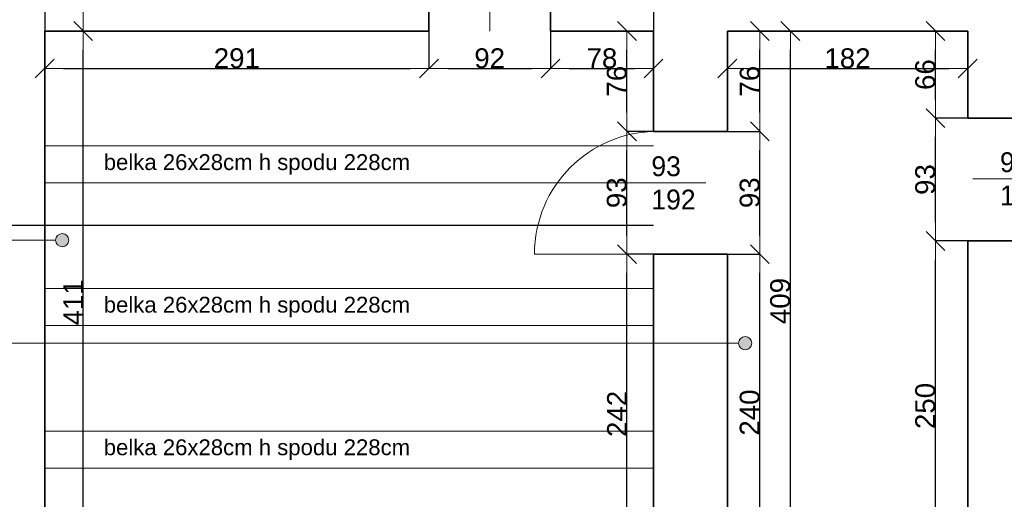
# Model space of a CAD drawing. Header units: metres. Extents: x 7506757 to 756746378, y 5735207 to 582114514.
# Tile 7 of 256: x 7527494 to 7534951, y 5798051 to 5801683. Entities that reach past the tile are written whole.
import ezdxf

# ---------------------------------------------------------------- set-up
doc = ezdxf.new("R2010")
doc.units = ezdxf.units.M
doc.header["$MEASUREMENT"] = 0
doc.header["$PDMODE"] = 2
doc.layers.get('0').update_dxf_attribs({"color": 250, "linetype": 'CONTINUOUS', "lineweight": 100, "plot": 0})
doc.layers.get('Defpoints').update_dxf_attribs({"linetype": 'CONTINUOUS'})
for name, color, linetype, lineweight in [('046', 7, 'CONTINUOUS', 18), ('7 - linia widok1', 7, 'CONTINUOUS', 13), ('ELEKTRYKA141', 7, 'CONTINUOUS', 0), ('M_OCIANA6', 5, 'CONTINUOUS', 35), ('M_OPISY1', 7, 'CONTINUOUS', 13), ('M_OPISY141', 7, 'CONTINUOUS', 0), ('opis1', 7, 'CONTINUOUS', 13)]:
    doc.layers.add(name, color=color, linetype=linetype, lineweight=lineweight)
doc.layers.add('M_OPISY', color=7, linetype='CONTINUOUS')
doc.layers.add('PWYMIAR', color=7, linetype='CONTINUOUS')
doc.styles.add('GENERATED_STYLE_1', font='arial.ttf')
doc.styles.add('GENERATED_STYLE_2', font='txt')
doc.dimstyles.new('GENERATED_STYLE__1', dxfattribs={"dimtxt": 150, "dimasz": 142.5, "dimexe": 0.18, "dimexo": 0, "dimgap": 0.09, "dimtad": 1, "dimdec": 0, "dimlfac": 0.1, "dimzin": 0, "dimdsep": 46, "dimtxsty": 'GENERATED_STYLE_1', "dimblk": 'ARROWHEAD_6', "dimblk1": 'ARROWHEAD_6', "dimblk2": 'ARROWHEAD_6', "dimcen": 0.09, "dimclrd": 251, "dimclre": 251, "dimclrt": 7, "dimazin": 0, "dimtfac": 1, "dimtdec": 4, "dimtmove": 0, "dimatfit": 3, "dimfxl": 0, "dimtolj": 1, "dimtzin": 0, "dimarcsym": 0})
doc.dimstyles.new('GENERATED_STYLE__2', dxfattribs={"dimtxt": 150, "dimasz": 142.5, "dimexe": 0.18, "dimexo": 0, "dimgap": 0.09, "dimtad": 1, "dimtih": 1, "dimtoh": 1, "dimdec": 0, "dimlfac": 0.1, "dimzin": 0, "dimdsep": 46, "dimtxsty": 'GENERATED_STYLE_1', "dimblk": 'ARROWHEAD_6', "dimblk1": 'ARROWHEAD_6', "dimblk2": 'ARROWHEAD_6', "dimcen": 0.09, "dimclrd": 251, "dimclre": 251, "dimclrt": 7, "dimazin": 0, "dimtfac": 1, "dimtdec": 4, "dimtmove": 0, "dimatfit": 3, "dimfxl": 0, "dimtolj": 1, "dimtzin": 0, "dimarcsym": 0})
doc.dimstyles.new('GENERATED_STYLE__3', dxfattribs={"dimtxt": 150, "dimasz": 142.5, "dimexe": 0.18, "dimexo": 0, "dimgap": 0.09, "dimtad": 1, "dimdec": 0, "dimlfac": 0.1, "dimzin": 0, "dimdsep": 46, "dimtxsty": 'GENERATED_STYLE_1', "dimblk": 'ARROWHEAD_6', "dimblk1": 'ARROWHEAD_6', "dimblk2": 'ARROWHEAD_6', "dimcen": 0.09, "dimclrd": 251, "dimclre": 251, "dimclrt": 7, "dimazin": 0, "dimtfac": 1, "dimtdec": 4, "dimtmove": 2, "dimatfit": 3, "dimfxl": 0, "dimtolj": 1, "dimtzin": 0, "dimarcsym": 0})

# ---------------------------------------------------------------- blocks, each defined once
blk = doc.blocks.new('Linia_3', base_point=(583363, 249034.1))
at = {"layer": 'M_OPISY1', "linetype": 'Continuous'}
blk.add_hatch(color=256, dxfattribs=at).paths.add_polyline_path([(586737.5, 249034.1), (586733.7, 249053.2), (586722.8, 249069.4), (586706.6, 249080.3), (586687.5, 249084.1), (586668.4, 249080.3), (586652.1, 249069.4), (586641.3, 249053.2), (586637.5, 249034.1), (586641.3, 249014.9), (586652.1, 248998.7), (586668.4, 248987.9), (586687.5, 248984.1), (586706.6, 248987.9), (586722.8, 248998.7), (586733.7, 249014.9)], flags=0)
blk.add_circle((586687.5, 249034.1), 50, dxfattribs=at)
at = {"layer": 'M_OPISY141', "linetype": 'Continuous'}
blk.add_line((583363, 249034.1), (586637.5, 249034.1), dxfattribs=at)
blk = doc.blocks.new('Linia_5', base_point=(583363, 248254.4))
at = {"layer": 'M_OPISY1', "linetype": 'Continuous'}
blk.add_hatch(color=256, dxfattribs=at).paths.add_polyline_path([(591909.2, 248254.4), (591905.4, 248273.5), (591894.6, 248289.7), (591878.3, 248300.5), (591859.2, 248304.4), (591840.1, 248300.5), (591823.8, 248289.7), (591813, 248273.5), (591809.2, 248254.4), (591813, 248235.2), (591823.8, 248219), (591840.1, 248208.2), (591859.2, 248204.4), (591878.3, 248208.2), (591894.6, 248219), (591905.4, 248235.2)], flags=0)
blk.add_circle((591859.2, 248254.4), 50, dxfattribs=at)
at = {"layer": 'M_OPISY141', "linetype": 'Continuous'}
blk.add_line((583363, 248254.4), (591809.2, 248254.4), dxfattribs=at)
blk = doc.blocks.new('ARROWHEAD_6')
at = {"color": 0, "linetype": 'Continuous', "lineweight": 0}
for p, q in [((0, 0), (-1, 0)), ((-0.5, -0.5), (0.5, 0.5))]:
    blk.add_line(p, q, dxfattribs=at)
blk = doc.blocks.new('*D3936')
at = {"layer": 'Defpoints', "color": 0, "linetype": 'Continuous', "transparency": 16777216}
for p in [(7527683.4, 5801597.5), (7527975.2, 5801597.5), (7527683.4, 5797487.5)]:
    blk.add_point(p, dxfattribs=at)
at = {"layer": 'PWYMIAR', "color": 251, "linetype": 'Continuous', "lineweight": -2, "transparency": 16777216}
for p, q in [((7527683.4, 5801597.5), (7527975.4, 5801597.5)), ((7527975.2, 5797630), (7527975.2, 5801455)), ((7527683.4, 5797487.5), (7527975.4, 5797487.5))]:
    blk.add_line(p, q, dxfattribs=at)
at = {"layer": 'PWYMIAR', "color": 251, "linetype": 'Continuous', "lineweight": -2, "transparency": 16777216, "xscale": 142.5, "yscale": 142.5, "zscale": 142.5}
for p, rotation in [((7527975.2, 5801597.5), 90), ((7527975.2, 5797487.5), 270)]:
    blk.add_blockref('ARROWHEAD_6', p, dxfattribs=dict(at, rotation=rotation))
at = {"layer": 'PWYMIAR', "color": 7, "linetype": 'Continuous', "lineweight": 13, "transparency": 16777216, "insert": (7527899.8, 5799542.5), "char_height": 150, "attachment_point": 5, "rotation": 90, "style": 'GENERATED_STYLE_1'}
blk.add_mtext('\\A1;411', dxfattribs=at)
blk = doc.blocks.new('*D3937')
at = {"layer": 'Defpoints', "color": 0, "linetype": 'Continuous', "transparency": 16777216}
for p in [(7527683.4, 5802157.5), (7527975.2, 5802157.5), (7527683.4, 5801597.5)]:
    blk.add_point(p, dxfattribs=at)
at = {"layer": 'PWYMIAR', "color": 251, "linetype": 'Continuous', "lineweight": -2, "transparency": 16777216}
for p, q in [((7527683.4, 5802157.5), (7527975.4, 5802157.5)), ((7527975.2, 5801740), (7527975.2, 5802015)), ((7527683.4, 5801597.5), (7527975.4, 5801597.5))]:
    blk.add_line(p, q, dxfattribs=at)
at = {"layer": 'PWYMIAR', "color": 251, "linetype": 'Continuous', "lineweight": -2, "transparency": 16777216, "xscale": 142.5, "yscale": 142.5, "zscale": 142.5}
for p, rotation in [((7527975.2, 5802157.5), 90), ((7527975.2, 5801597.5), 270)]:
    blk.add_blockref('ARROWHEAD_6', p, dxfattribs=dict(at, rotation=rotation))
at = {"layer": 'PWYMIAR', "color": 7, "linetype": 'Continuous', "lineweight": 13, "transparency": 16777216, "insert": (7527898.5, 5801877.5), "char_height": 150, "attachment_point": 5, "rotation": 90, "style": 'GENERATED_STYLE_1'}
blk.add_mtext('\\A1;56', dxfattribs=at)
blk = doc.blocks.new('*D3945')
at = {"layer": 'Defpoints', "color": 0, "linetype": 'Continuous', "transparency": 16777216}
for p in [(7527683.4, 5802157.5), (7530593.4, 5802157.5), (7530593.4, 5801313.9)]:
    blk.add_point(p, dxfattribs=at)
at = {"layer": 'PWYMIAR', "color": 251, "linetype": 'Continuous', "lineweight": -2, "transparency": 16777216}
for p, q in [((7527683.4, 5802157.5), (7527683.4, 5801313.7)), ((7530593.4, 5802157.5), (7530593.4, 5801313.7)), ((7527825.9, 5801313.9), (7530450.9, 5801313.9))]:
    blk.add_line(p, q, dxfattribs=at)
at = {"layer": 'PWYMIAR', "color": 251, "linetype": 'Continuous', "lineweight": -2, "transparency": 16777216, "xscale": 142.5, "yscale": 142.5, "zscale": 142.5, "rotation": 180}
blk.add_blockref('ARROWHEAD_6', (7527683.4, 5801313.9), dxfattribs=at)
at = {"layer": 'PWYMIAR', "color": 251, "linetype": 'Continuous', "lineweight": -2, "transparency": 16777216, "xscale": 142.5, "yscale": 142.5, "zscale": 142.5}
blk.add_blockref('ARROWHEAD_6', (7530593.4, 5801313.9), dxfattribs=at)
at = {"layer": 'PWYMIAR', "color": 7, "linetype": 'Continuous', "lineweight": 13, "transparency": 16777216, "insert": (7529138.4, 5801390.5), "char_height": 150, "attachment_point": 5, "style": 'GENERATED_STYLE_1'}
blk.add_mtext('\\A1;291', dxfattribs=at)
blk = doc.blocks.new('*D3946')
at = {"layer": 'Defpoints', "color": 0, "linetype": 'Continuous', "transparency": 16777216}
for p in [(7530593.4, 5802157.5), (7531513.4, 5802157.5), (7531513.4, 5801313.9)]:
    blk.add_point(p, dxfattribs=at)
at = {"layer": 'PWYMIAR', "color": 251, "linetype": 'Continuous', "lineweight": -2, "transparency": 16777216}
for p, q in [((7530593.4, 5802157.5), (7530593.4, 5801313.7)), ((7531513.4, 5802157.5), (7531513.4, 5801313.7)), ((7530735.9, 5801313.9), (7531370.9, 5801313.9))]:
    blk.add_line(p, q, dxfattribs=at)
at = {"layer": 'PWYMIAR', "color": 251, "linetype": 'Continuous', "lineweight": -2, "transparency": 16777216, "xscale": 142.5, "yscale": 142.5, "zscale": 142.5, "rotation": 180}
blk.add_blockref('ARROWHEAD_6', (7530593.4, 5801313.9), dxfattribs=at)
at = {"layer": 'PWYMIAR', "color": 251, "linetype": 'Continuous', "lineweight": -2, "transparency": 16777216, "xscale": 142.5, "yscale": 142.5, "zscale": 142.5}
blk.add_blockref('ARROWHEAD_6', (7531513.4, 5801313.9), dxfattribs=at)
at = {"layer": 'PWYMIAR', "color": 7, "linetype": 'Continuous', "lineweight": 13, "transparency": 16777216, "insert": (7531053.4, 5801390.5), "char_height": 150, "attachment_point": 5, "style": 'GENERATED_STYLE_1'}
blk.add_mtext('\\A1;92', dxfattribs=at)
blk = doc.blocks.new('*D3947')
at = {"layer": 'Defpoints', "color": 0, "linetype": 'Continuous', "transparency": 16777216}
for p in [(7531513.4, 5802157.5), (7532293.4, 5802157.5), (7532293.4, 5801313.9)]:
    blk.add_point(p, dxfattribs=at)
at = {"layer": 'PWYMIAR', "color": 251, "linetype": 'Continuous', "lineweight": -2, "transparency": 16777216}
for p, q in [((7531513.4, 5802157.5), (7531513.4, 5801313.7)), ((7532293.4, 5802157.5), (7532293.4, 5801313.7)), ((7531655.9, 5801313.9), (7532150.9, 5801313.9))]:
    blk.add_line(p, q, dxfattribs=at)
at = {"layer": 'PWYMIAR', "color": 251, "linetype": 'Continuous', "lineweight": -2, "transparency": 16777216, "xscale": 142.5, "yscale": 142.5, "zscale": 142.5, "rotation": 180}
blk.add_blockref('ARROWHEAD_6', (7531513.4, 5801313.9), dxfattribs=at)
at = {"layer": 'PWYMIAR', "color": 251, "linetype": 'Continuous', "lineweight": -2, "transparency": 16777216, "xscale": 142.5, "yscale": 142.5, "zscale": 142.5}
blk.add_blockref('ARROWHEAD_6', (7532293.4, 5801313.9), dxfattribs=at)
at = {"layer": 'PWYMIAR', "color": 7, "linetype": 'Continuous', "lineweight": 13, "transparency": 16777216, "insert": (7531903.4, 5801390.5), "char_height": 150, "attachment_point": 5, "style": 'GENERATED_STYLE_1'}
blk.add_mtext('\\A1;78', dxfattribs=at)
blk = doc.blocks.new('*D3954')
at = {"layer": 'Defpoints', "color": 0, "linetype": 'Continuous', "transparency": 16777216}
for p in [(7532093, 5799907.5), (7532293.4, 5799907.5), (7532293.4, 5797487.5)]:
    blk.add_point(p, dxfattribs=at)
at = {"layer": 'PWYMIAR', "color": 251, "linetype": 'Continuous', "lineweight": -2, "transparency": 16777216}
for p, q in [((7532293.4, 5799907.5), (7532092.8, 5799907.5)), ((7532093, 5797630), (7532093, 5799765)), ((7532293.4, 5797487.5), (7532092.8, 5797487.5))]:
    blk.add_line(p, q, dxfattribs=at)
at = {"layer": 'PWYMIAR', "color": 251, "linetype": 'Continuous', "lineweight": -2, "transparency": 16777216, "xscale": 142.5, "yscale": 142.5, "zscale": 142.5}
for p, rotation in [((7532093, 5799907.5), 90), ((7532093, 5797487.5), 270)]:
    blk.add_blockref('ARROWHEAD_6', p, dxfattribs=dict(at, rotation=rotation))
at = {"layer": 'PWYMIAR', "color": 7, "linetype": 'Continuous', "lineweight": 13, "transparency": 16777216, "insert": (7532017.6, 5798697.5), "char_height": 150, "attachment_point": 5, "rotation": 90, "style": 'GENERATED_STYLE_1'}
blk.add_mtext('\\A1;242', dxfattribs=at)
blk = doc.blocks.new('*D3955')
at = {"layer": 'Defpoints', "color": 0, "linetype": 'Continuous', "transparency": 16777216}
for p in [(7532093, 5800837.5), (7532293.4, 5800837.5), (7532293.4, 5799907.5)]:
    blk.add_point(p, dxfattribs=at)
at = {"layer": 'PWYMIAR', "color": 251, "linetype": 'Continuous', "lineweight": -2, "transparency": 16777216}
for p, q in [((7532293.4, 5800837.5), (7532092.8, 5800837.5)), ((7532093, 5800050), (7532093, 5800695)), ((7532293.4, 5799907.5), (7532092.8, 5799907.5))]:
    blk.add_line(p, q, dxfattribs=at)
at = {"layer": 'PWYMIAR', "color": 251, "linetype": 'Continuous', "lineweight": -2, "transparency": 16777216, "xscale": 142.5, "yscale": 142.5, "zscale": 142.5}
for p, rotation in [((7532093, 5800837.5), 90), ((7532093, 5799907.5), 270)]:
    blk.add_blockref('ARROWHEAD_6', p, dxfattribs=dict(at, rotation=rotation))
at = {"layer": 'PWYMIAR', "color": 7, "linetype": 'Continuous', "lineweight": 13, "transparency": 16777216, "insert": (7532016.3, 5800372.5), "char_height": 150, "attachment_point": 5, "rotation": 90, "style": 'GENERATED_STYLE_1'}
blk.add_mtext('\\A1;93', dxfattribs=at)
blk = doc.blocks.new('*D3956')
at = {"layer": 'Defpoints', "color": 0, "linetype": 'Continuous', "transparency": 16777216}
for p in [(7532093, 5801597.5), (7532293.4, 5801597.5), (7532293.4, 5800837.5)]:
    blk.add_point(p, dxfattribs=at)
at = {"layer": 'PWYMIAR', "color": 251, "linetype": 'Continuous', "lineweight": -2, "transparency": 16777216}
for p, q in [((7532293.4, 5801597.5), (7532092.8, 5801597.5)), ((7532093, 5800980), (7532093, 5801455)), ((7532293.4, 5800837.5), (7532092.8, 5800837.5))]:
    blk.add_line(p, q, dxfattribs=at)
at = {"layer": 'PWYMIAR', "color": 251, "linetype": 'Continuous', "lineweight": -2, "transparency": 16777216, "xscale": 142.5, "yscale": 142.5, "zscale": 142.5}
for p, rotation in [((7532093, 5801597.5), 90), ((7532093, 5800837.5), 270)]:
    blk.add_blockref('ARROWHEAD_6', p, dxfattribs=dict(at, rotation=rotation))
at = {"layer": 'PWYMIAR', "color": 7, "linetype": 'Continuous', "lineweight": 13, "transparency": 16777216, "insert": (7532016.3, 5801217.5), "char_height": 150, "attachment_point": 5, "rotation": 90, "style": 'GENERATED_STYLE_1'}
blk.add_mtext('\\A1;76', dxfattribs=at)
blk = doc.blocks.new('*D3972')
at = {"layer": 'Defpoints', "color": 0, "linetype": 'Continuous', "transparency": 16777216}
for p in [(7532853.4, 5801597.5), (7534673.4, 5801597.5), (7534673.4, 5801313.9)]:
    blk.add_point(p, dxfattribs=at)
at = {"layer": 'PWYMIAR', "color": 251, "linetype": 'Continuous', "lineweight": -2, "transparency": 16777216}
for p, q in [((7532853.4, 5801597.5), (7532853.4, 5801313.7)), ((7534673.4, 5801597.5), (7534673.4, 5801313.7)), ((7532995.9, 5801313.9), (7534530.9, 5801313.9))]:
    blk.add_line(p, q, dxfattribs=at)
at = {"layer": 'PWYMIAR', "color": 251, "linetype": 'Continuous', "lineweight": -2, "transparency": 16777216, "xscale": 142.5, "yscale": 142.5, "zscale": 142.5, "rotation": 180}
blk.add_blockref('ARROWHEAD_6', (7532853.4, 5801313.9), dxfattribs=at)
at = {"layer": 'PWYMIAR', "color": 251, "linetype": 'Continuous', "lineweight": -2, "transparency": 16777216, "xscale": 142.5, "yscale": 142.5, "zscale": 142.5}
blk.add_blockref('ARROWHEAD_6', (7534673.4, 5801313.9), dxfattribs=at)
at = {"layer": 'PWYMIAR', "color": 7, "linetype": 'Continuous', "lineweight": 13, "transparency": 16777216, "insert": (7533763.4, 5801390.5), "char_height": 150, "attachment_point": 5, "style": 'GENERATED_STYLE_1'}
blk.add_mtext('\\A1;182', dxfattribs=at)
blk = doc.blocks.new('*D3973')
at = {"layer": 'Defpoints', "color": 0, "linetype": 'Continuous', "transparency": 16777216}
for p in [(7534429.1, 5800007.5), (7534673.4, 5800007.5), (7534673.4, 5797507.5)]:
    blk.add_point(p, dxfattribs=at)
at = {"layer": 'PWYMIAR', "color": 251, "linetype": 'Continuous', "lineweight": -2, "transparency": 16777216}
for p, q in [((7534673.4, 5800007.5), (7534429, 5800007.5)), ((7534429.1, 5797650), (7534429.1, 5799865)), ((7534673.4, 5797507.5), (7534429, 5797507.5))]:
    blk.add_line(p, q, dxfattribs=at)
at = {"layer": 'PWYMIAR', "color": 251, "linetype": 'Continuous', "lineweight": -2, "transparency": 16777216, "xscale": 142.5, "yscale": 142.5, "zscale": 142.5}
for p, rotation in [((7534429.1, 5800007.5), 90), ((7534429.1, 5797507.5), 270)]:
    blk.add_blockref('ARROWHEAD_6', p, dxfattribs=dict(at, rotation=rotation))
at = {"layer": 'PWYMIAR', "color": 7, "linetype": 'Continuous', "lineweight": 13, "transparency": 16777216, "insert": (7534352.5, 5798757.5), "char_height": 150, "attachment_point": 5, "rotation": 90, "style": 'GENERATED_STYLE_1'}
blk.add_mtext('\\A1;250', dxfattribs=at)
blk = doc.blocks.new('*D3974')
at = {"layer": 'Defpoints', "color": 0, "linetype": 'Continuous', "transparency": 16777216}
for p in [(7534429.1, 5800937.5), (7534673.4, 5800937.5), (7534673.4, 5800007.5)]:
    blk.add_point(p, dxfattribs=at)
at = {"layer": 'PWYMIAR', "color": 251, "linetype": 'Continuous', "lineweight": -2, "transparency": 16777216}
for p, q in [((7534673.4, 5800937.5), (7534429, 5800937.5)), ((7534429.1, 5800150), (7534429.1, 5800795)), ((7534673.4, 5800007.5), (7534429, 5800007.5))]:
    blk.add_line(p, q, dxfattribs=at)
at = {"layer": 'PWYMIAR', "color": 251, "linetype": 'Continuous', "lineweight": -2, "transparency": 16777216, "xscale": 142.5, "yscale": 142.5, "zscale": 142.5}
for p, rotation in [((7534429.1, 5800937.5), 90), ((7534429.1, 5800007.5), 270)]:
    blk.add_blockref('ARROWHEAD_6', p, dxfattribs=dict(at, rotation=rotation))
at = {"layer": 'PWYMIAR', "color": 7, "linetype": 'Continuous', "lineweight": 13, "transparency": 16777216, "insert": (7534352.4, 5800472.5), "char_height": 150, "attachment_point": 5, "rotation": 90, "style": 'GENERATED_STYLE_1'}
blk.add_mtext('\\A1;93', dxfattribs=at)
blk = doc.blocks.new('*D3975')
at = {"layer": 'Defpoints', "color": 0, "linetype": 'Continuous', "transparency": 16777216}
for p in [(7534429.1, 5801597.5), (7534673.4, 5801597.5), (7534673.4, 5800937.5)]:
    blk.add_point(p, dxfattribs=at)
at = {"layer": 'PWYMIAR', "color": 251, "linetype": 'Continuous', "lineweight": -2, "transparency": 16777216}
for p, q in [((7534673.4, 5801597.5), (7534429, 5801597.5)), ((7534429.1, 5801080), (7534429.1, 5801455)), ((7534673.4, 5800937.5), (7534429, 5800937.5))]:
    blk.add_line(p, q, dxfattribs=at)
at = {"layer": 'PWYMIAR', "color": 251, "linetype": 'Continuous', "lineweight": -2, "transparency": 16777216, "xscale": 142.5, "yscale": 142.5, "zscale": 142.5}
for p, rotation in [((7534429.1, 5801597.5), 90), ((7534429.1, 5800937.5), 270)]:
    blk.add_blockref('ARROWHEAD_6', p, dxfattribs=dict(at, rotation=rotation))
at = {"layer": 'PWYMIAR', "color": 7, "linetype": 'Continuous', "lineweight": 13, "transparency": 16777216, "insert": (7534352.5, 5801267.5), "char_height": 150, "attachment_point": 5, "rotation": 90, "style": 'GENERATED_STYLE_1'}
blk.add_mtext('\\A1;66', dxfattribs=at)
blk = doc.blocks.new('*D3976')
at = {"layer": 'Defpoints', "color": 0, "linetype": 'Continuous', "transparency": 16777216}
for p in [(7532853.4, 5799907.5), (7533099.6, 5799907.5), (7532853.4, 5797507.5)]:
    blk.add_point(p, dxfattribs=at)
at = {"layer": 'PWYMIAR', "color": 251, "linetype": 'Continuous', "lineweight": -2, "transparency": 16777216}
for p, q in [((7532853.4, 5799907.5), (7533099.8, 5799907.5)), ((7533099.6, 5797650), (7533099.6, 5799765)), ((7532853.4, 5797507.5), (7533099.8, 5797507.5))]:
    blk.add_line(p, q, dxfattribs=at)
at = {"layer": 'PWYMIAR', "color": 251, "linetype": 'Continuous', "lineweight": -2, "transparency": 16777216, "xscale": 142.5, "yscale": 142.5, "zscale": 142.5}
for p, rotation in [((7533099.6, 5799907.5), 90), ((7533099.6, 5797507.5), 270)]:
    blk.add_blockref('ARROWHEAD_6', p, dxfattribs=dict(at, rotation=rotation))
at = {"layer": 'PWYMIAR', "color": 7, "linetype": 'Continuous', "lineweight": 13, "transparency": 16777216, "insert": (7533023, 5798707.5), "char_height": 150, "attachment_point": 5, "rotation": 90, "style": 'GENERATED_STYLE_1'}
blk.add_mtext('\\A1;240', dxfattribs=at)
blk = doc.blocks.new('*D3977')
at = {"layer": 'Defpoints', "color": 0, "linetype": 'Continuous', "transparency": 16777216}
for p in [(7532853.4, 5800837.5), (7533099.6, 5800837.5), (7532853.4, 5799907.5)]:
    blk.add_point(p, dxfattribs=at)
at = {"layer": 'PWYMIAR', "color": 251, "linetype": 'Continuous', "lineweight": -2, "transparency": 16777216}
for p, q in [((7532853.4, 5800837.5), (7533099.8, 5800837.5)), ((7533099.6, 5800050), (7533099.6, 5800695)), ((7532853.4, 5799907.5), (7533099.8, 5799907.5))]:
    blk.add_line(p, q, dxfattribs=at)
at = {"layer": 'PWYMIAR', "color": 251, "linetype": 'Continuous', "lineweight": -2, "transparency": 16777216, "xscale": 142.5, "yscale": 142.5, "zscale": 142.5}
for p, rotation in [((7533099.6, 5800837.5), 90), ((7533099.6, 5799907.5), 270)]:
    blk.add_blockref('ARROWHEAD_6', p, dxfattribs=dict(at, rotation=rotation))
at = {"layer": 'PWYMIAR', "color": 7, "linetype": 'Continuous', "lineweight": 13, "transparency": 16777216, "insert": (7533022.9, 5800372.5), "char_height": 150, "attachment_point": 5, "rotation": 90, "style": 'GENERATED_STYLE_1'}
blk.add_mtext('\\A1;93', dxfattribs=at)
blk = doc.blocks.new('*D3978')
at = {"layer": 'Defpoints', "color": 0, "linetype": 'Continuous', "transparency": 16777216}
for p in [(7532853.4, 5801597.5), (7533099.6, 5801597.5), (7532853.4, 5800837.5)]:
    blk.add_point(p, dxfattribs=at)
at = {"layer": 'PWYMIAR', "color": 251, "linetype": 'Continuous', "lineweight": -2, "transparency": 16777216}
for p, q in [((7532853.4, 5801597.5), (7533099.8, 5801597.5)), ((7533099.6, 5800980), (7533099.6, 5801455)), ((7532853.4, 5800837.5), (7533099.8, 5800837.5))]:
    blk.add_line(p, q, dxfattribs=at)
at = {"layer": 'PWYMIAR', "color": 251, "linetype": 'Continuous', "lineweight": -2, "transparency": 16777216, "xscale": 142.5, "yscale": 142.5, "zscale": 142.5}
for p, rotation in [((7533099.6, 5801597.5), 90), ((7533099.6, 5800837.5), 270)]:
    blk.add_blockref('ARROWHEAD_6', p, dxfattribs=dict(at, rotation=rotation))
at = {"layer": 'PWYMIAR', "color": 7, "linetype": 'Continuous', "lineweight": 13, "transparency": 16777216, "insert": (7533023, 5801217.5), "char_height": 150, "attachment_point": 5, "rotation": 90, "style": 'GENERATED_STYLE_1'}
blk.add_mtext('\\A1;76', dxfattribs=at)
blk = doc.blocks.new('*D3981')
at = {"layer": 'Defpoints', "color": 0, "linetype": 'Continuous', "transparency": 16777216}
for p in [(7532853.4, 5801597.5), (7533330.5, 5801597.5), (7533443.4, 5797507.5)]:
    blk.add_point(p, dxfattribs=at)
at = {"layer": 'PWYMIAR', "color": 251, "linetype": 'Continuous', "lineweight": -2, "transparency": 16777216}
for p, q in [((7532853.4, 5801597.5), (7533330.6, 5801597.5)), ((7533330.5, 5797650), (7533330.5, 5801455)), ((7533443.4, 5797507.5), (7533330.3, 5797507.5))]:
    blk.add_line(p, q, dxfattribs=at)
at = {"layer": 'PWYMIAR', "color": 251, "linetype": 'Continuous', "lineweight": -2, "transparency": 16777216, "xscale": 142.5, "yscale": 142.5, "zscale": 142.5}
for p, rotation in [((7533330.5, 5801597.5), 90), ((7533330.5, 5797507.5), 270)]:
    blk.add_blockref('ARROWHEAD_6', p, dxfattribs=dict(at, rotation=rotation))
at = {"layer": 'PWYMIAR', "color": 7, "linetype": 'Continuous', "lineweight": 13, "transparency": 16777216, "insert": (7533253.8, 5799552.5), "char_height": 150, "attachment_point": 5, "rotation": 90, "style": 'GENERATED_STYLE_1'}
blk.add_mtext('\\A1;409', dxfattribs=at)
blk = doc.blocks.new('*D4088')
at = {"layer": 'Defpoints', "color": 0, "linetype": 'Continuous', "transparency": 16777216}
for p in [(7532293.4, 5799907.5), (7532853.4, 5799907.5), (7532853.4, 5797784.8)]:
    blk.add_point(p, dxfattribs=at)
at = {"layer": 'PWYMIAR', "color": 251, "linetype": 'Continuous', "lineweight": -2, "transparency": 16777216}
for p, q in [((7532293.4, 5799907.5), (7532293.4, 5797784.6)), ((7532853.4, 5799907.5), (7532853.4, 5797784.6)), ((7532435.9, 5797784.8), (7532710.9, 5797784.8))]:
    blk.add_line(p, q, dxfattribs=at)
at = {"layer": 'PWYMIAR', "color": 251, "linetype": 'Continuous', "lineweight": -2, "transparency": 16777216, "xscale": 142.5, "yscale": 142.5, "zscale": 142.5, "rotation": 180}
blk.add_blockref('ARROWHEAD_6', (7532293.4, 5797784.8), dxfattribs=at)
at = {"layer": 'PWYMIAR', "color": 251, "linetype": 'Continuous', "lineweight": -2, "transparency": 16777216, "xscale": 142.5, "yscale": 142.5, "zscale": 142.5}
blk.add_blockref('ARROWHEAD_6', (7532853.4, 5797784.8), dxfattribs=at)
at = {"layer": 'PWYMIAR', "color": 7, "linetype": 'Continuous', "lineweight": 13, "transparency": 16777216, "insert": (7532573.4, 5797861.5), "char_height": 150, "attachment_point": 5, "style": 'GENERATED_STYLE_1'}
blk.add_mtext('\\A1;56', dxfattribs=at)
blk = doc.blocks.new('*D4145')
at = {"layer": 'Defpoints', "color": 0, "linetype": 'Continuous', "transparency": 16777216}
for p in [(7526633.4, 5799677), (7527683.4, 5792984.4), (7527683.4, 5789192.4)]:
    blk.add_point(p, dxfattribs=at)
at = {"layer": 'PWYMIAR', "color": 251, "linetype": 'Continuous', "lineweight": -2, "transparency": 16777216}
for p, q in [((7526633.4, 5799677), (7526633.4, 5789192.2)), ((7527683.4, 5792984.4), (7527683.4, 5789192.2)), ((7526775.9, 5789192.4), (7527540.9, 5789192.4))]:
    blk.add_line(p, q, dxfattribs=at)
at = {"layer": 'PWYMIAR', "color": 251, "linetype": 'Continuous', "lineweight": -2, "transparency": 16777216, "xscale": 142.5, "yscale": 142.5, "zscale": 142.5, "rotation": 180}
blk.add_blockref('ARROWHEAD_6', (7526633.4, 5789192.4), dxfattribs=at)
at = {"layer": 'PWYMIAR', "color": 251, "linetype": 'Continuous', "lineweight": -2, "transparency": 16777216, "xscale": 142.5, "yscale": 142.5, "zscale": 142.5}
blk.add_blockref('ARROWHEAD_6', (7527683.4, 5789192.4), dxfattribs=at)
at = {"layer": 'PWYMIAR', "color": 7, "linetype": 'Continuous', "lineweight": 13, "transparency": 16777216, "insert": (7527158.4, 5789269.1), "char_height": 150, "attachment_point": 5, "style": 'GENERATED_STYLE_1'}
blk.add_mtext('\\A1;105', dxfattribs=at)
blk = doc.blocks.new('*D4149')
at = {"layer": 'Defpoints', "color": 0, "linetype": 'Continuous', "transparency": 16777216}
for p in [(7535333.4, 5799677), (7534383.4, 5792984.4), (7535333.4, 5789192.4)]:
    blk.add_point(p, dxfattribs=at)
at = {"layer": 'PWYMIAR', "color": 251, "linetype": 'Continuous', "lineweight": -2, "transparency": 16777216}
for p, q in [((7535333.4, 5799677), (7535333.4, 5789192.2)), ((7534383.4, 5792984.4), (7534383.4, 5789192.2)), ((7534525.9, 5789192.4), (7535190.9, 5789192.4))]:
    blk.add_line(p, q, dxfattribs=at)
at = {"layer": 'PWYMIAR', "color": 251, "linetype": 'Continuous', "lineweight": -2, "transparency": 16777216, "xscale": 142.5, "yscale": 142.5, "zscale": 142.5, "rotation": 180}
blk.add_blockref('ARROWHEAD_6', (7534383.4, 5789192.4), dxfattribs=at)
at = {"layer": 'PWYMIAR', "color": 251, "linetype": 'Continuous', "lineweight": -2, "transparency": 16777216, "xscale": 142.5, "yscale": 142.5, "zscale": 142.5}
blk.add_blockref('ARROWHEAD_6', (7535333.4, 5789192.4), dxfattribs=at)
at = {"layer": 'PWYMIAR', "color": 7, "linetype": 'Continuous', "lineweight": 13, "transparency": 16777216, "insert": (7534858.4, 5789269.1), "char_height": 150, "attachment_point": 5, "style": 'GENERATED_STYLE_1'}
blk.add_mtext('\\A1;95', dxfattribs=at)
blk = doc.blocks.new('*D4175')
at = {"layer": 'Defpoints', "color": 0, "linetype": 'Continuous', "transparency": 16777216}
for p in [(7523836.6, 5800124.9), (7532293.4, 5800124.9), (7532293.4, 5797174.9)]:
    blk.add_point(p, dxfattribs=at)
at = {"layer": 'PWYMIAR', "color": 251, "linetype": 'Continuous', "lineweight": -2, "transparency": 16777216}
for p, q in [((7532293.4, 5800124.9), (7523836.5, 5800124.9)), ((7523836.6, 5797317.4), (7523836.6, 5799982.4)), ((7532293.4, 5797174.9), (7523836.5, 5797174.9))]:
    blk.add_line(p, q, dxfattribs=at)
at = {"layer": 'PWYMIAR', "color": 251, "linetype": 'Continuous', "lineweight": -2, "transparency": 16777216, "xscale": 142.5, "yscale": 142.5, "zscale": 142.5}
for p, rotation in [((7523836.6, 5800124.9), 90), ((7523836.6, 5797174.9), 270)]:
    blk.add_blockref('ARROWHEAD_6', p, dxfattribs=dict(at, rotation=rotation))
at = {"layer": 'PWYMIAR', "color": 7, "linetype": 'Continuous', "lineweight": 13, "transparency": 16777216, "insert": (7523760, 5798649.9), "char_height": 150, "attachment_point": 5, "rotation": 90, "style": 'GENERATED_STYLE_1'}
blk.add_mtext('\\A1;295', dxfattribs=at)
blk = doc.blocks.new('*D4176')
at = {"layer": 'Defpoints', "color": 0, "linetype": 'Continuous', "transparency": 16777216}
for p in [(7523836.6, 5808957.5), (7532983.4, 5808957.5), (7532293.4, 5800124.9)]:
    blk.add_point(p, dxfattribs=at)
at = {"layer": 'PWYMIAR', "color": 251, "linetype": 'Continuous', "lineweight": -2, "transparency": 16777216}
for p, q in [((7532983.4, 5808957.5), (7523836.5, 5808957.5)), ((7523836.6, 5800267.4), (7523836.6, 5808815)), ((7532293.4, 5800124.9), (7523836.5, 5800124.9))]:
    blk.add_line(p, q, dxfattribs=at)
at = {"layer": 'PWYMIAR', "color": 251, "linetype": 'Continuous', "lineweight": -2, "transparency": 16777216, "xscale": 142.5, "yscale": 142.5, "zscale": 142.5}
for p, rotation in [((7523836.6, 5808957.5), 90), ((7523836.6, 5800124.9), 270)]:
    blk.add_blockref('ARROWHEAD_6', p, dxfattribs=dict(at, rotation=rotation))
at = {"layer": 'PWYMIAR', "color": 7, "linetype": 'Continuous', "lineweight": 13, "transparency": 16777216, "insert": (7523759.9, 5804541.2), "char_height": 150, "attachment_point": 5, "rotation": 90, "style": 'GENERATED_STYLE_1'}
blk.add_mtext('\\A1;883', dxfattribs=at)

msp = doc.modelspace()

# ---------------------------------------------------------------- linework, layer by layer
at = {"layer": '7 - linia widok1', "linetype": 'Continuous'}
for p, q in [((7531053.4, 5801597.5), (7531053.4, 5802646.4)), ((7534713.4, 5800478.3), (7535762.3, 5800478.3)), ((7532199.5, 5800447.5), (7532691.1, 5800447.5))]:
    msp.add_line(p, q, dxfattribs=at)
at = {"layer": 'ELEKTRYKA141'}
for p, q in [((7527683.4, 5800727.5), (7532293.4, 5800727.5)), ((7527683.4, 5800447.5), (7532293.4, 5800447.5)), ((7527683.4, 5799647.5), (7532293.4, 5799647.5)), ((7527683.4, 5799367.5), (7532293.4, 5799367.5)), ((7527683.4, 5798567.5), (7532293.4, 5798567.5)), ((7527683.4, 5798287.5), (7532293.4, 5798287.5))]:
    msp.add_line(p, q, dxfattribs=at)
at = {"layer": 'ELEKTRYKA141', "linetype": 'Continuous'}
msp.add_line((7532322.8, 5799907.5), (7531392.8, 5799907.5), dxfattribs=at)
msp.add_arc((7532322.8, 5799907.5), 930, 90, 180, dxfattribs=at)
at = {"layer": 'M_OCIANA6', "linetype": 'Continuous'}
for p, q in [((7530593.4, 5801597.5), (7530593.4, 5802157.5)), ((7531513.4, 5801597.5), (7531513.4, 5802157.5)), ((7530593.4, 5801597.5), (7527683.4, 5801597.5)), ((7527683.4, 5801597.5), (7527683.4, 5797487.5)), ((7532293.4, 5801597.5), (7531513.4, 5801597.5)), ((7532293.4, 5800837.5), (7532293.4, 5801597.5)), ((7532853.4, 5801597.5), (7532853.4, 5800837.5)), ((7534673.4, 5801597.5), (7532853.4, 5801597.5)), ((7534673.4, 5800937.5), (7534673.4, 5801597.5)), ((7535273.4, 5800937.5), (7534673.4, 5800937.5)), ((7532853.4, 5800837.5), (7532293.4, 5800837.5)), ((7535273.4, 5800007.5), (7534673.4, 5800007.5)), ((7534673.4, 5800007.5), (7534673.4, 5797507.5)), ((7532853.4, 5799907.5), (7532293.4, 5799907.5)), ((7532853.4, 5799907.5), (7532293.4, 5799907.5)), ((7532293.4, 5799907.5), (7532293.4, 5797487.5)), ((7532853.4, 5799907.5), (7532853.4, 5797507.5))]:
    msp.add_line(p, q, dxfattribs=at)

# ---------------------------------------------------------------- block references
at = {"layer": 'M_OPISY', "linetype": 'Continuous'}
for name, p in [('Linia_3', (7524491.7, 5800013.3)), ('Linia_5', (7524491.7, 5799233.5))]:
    msp.add_blockref(name, p, dxfattribs=at)

# ---------------------------------------------------------------- texts
at = {"layer": '046', "linetype": 'Continuous', "char_height": 120, "attachment_point": 9, "style": 'GENERATED_STYLE_1'}
for insert in [(7530450.6, 5800508.5), (7530450.6, 5799428.5), (7530450.6, 5798348.5)]:
    msp.add_mtext('{belka 26x28cm h spodu 228cm }', dxfattribs=dict(at, insert=insert))
at = {"layer": 'opis1', "linetype": 'Continuous', "char_height": 150, "width": 859.483, "attachment_point": 1, "rotation": 359.99638, "line_spacing_factor": 1.007581, "style": 'GENERATED_STYLE_2'}
for s, insert in [('{93\\P192}', (7532278.1, 5800648.3)), ('{93\\P191}', (7534918.1, 5800679.1))]:
    msp.add_mtext(s, dxfattribs=dict(at, insert=insert))

# ---------------------------------------------------------------- dimensions: what is measured, and where the dimension line sits
at = {"layer": 'PWYMIAR', "color": 251, "linetype": 'Continuous', "lineweight": 13}
for base, p1, p2, dimstyle, picture, middle in [((7523836.6, 5808957.5), (7532293.4, 5800124.9), (7532983.4, 5808957.5), 'GENERATED_STYLE__1', '*D4176', (7523759.9, 5804541.2)), ((7527975.2, 5802157.5), (7527683.4, 5801597.5), (7527683.4, 5802157.5), 'GENERATED_STYLE__1', '*D3937', (7527898.5, 5801877.5)), ((7527975.2, 5801597.5), (7527683.4, 5797487.5), (7527683.4, 5801597.5), 'GENERATED_STYLE__1', '*D3936', (7527899.8, 5799542.5)), ((7532093, 5801597.5), (7532293.4, 5800837.5), (7532293.4, 5801597.5), 'GENERATED_STYLE__3', '*D3956', (7532016.3, 5801217.5)), ((7533099.6, 5801597.5), (7532853.4, 5800837.5), (7532853.4, 5801597.5), 'GENERATED_STYLE__3', '*D3978', (7533023, 5801217.5)), ((7533330.5, 5801597.5), (7533443.4, 5797507.5), (7532853.4, 5801597.5), 'GENERATED_STYLE__1', '*D3981', (7533253.8, 5799552.5)), ((7534429.1, 5801597.5), (7534673.4, 5800937.5), (7534673.4, 5801597.5), 'GENERATED_STYLE__3', '*D3975', (7534352.5, 5801267.5)), ((7534429.1, 5800937.5), (7534673.4, 5800007.5), (7534673.4, 5800937.5), 'GENERATED_STYLE__1', '*D3974', (7534352.4, 5800472.5)), ((7532093, 5800837.5), (7532293.4, 5799907.5), (7532293.4, 5800837.5), 'GENERATED_STYLE__3', '*D3955', (7532016.3, 5800372.5)), ((7533099.6, 5800837.5), (7532853.4, 5799907.5), (7532853.4, 5800837.5), 'GENERATED_STYLE__1', '*D3977', (7533022.9, 5800372.5)), ((7523836.6, 5800124.9), (7532293.4, 5797174.9), (7532293.4, 5800124.9), 'GENERATED_STYLE__1', '*D4175', (7523760, 5798649.9)), ((7534429.1, 5800007.5), (7534673.4, 5797507.5), (7534673.4, 5800007.5), 'GENERATED_STYLE__1', '*D3973', (7534352.5, 5798757.5)), ((7532093, 5799907.5), (7532293.4, 5797487.5), (7532293.4, 5799907.5), 'GENERATED_STYLE__3', '*D3954', (7532017.6, 5798697.5)), ((7533099.6, 5799907.5), (7532853.4, 5797507.5), (7532853.4, 5799907.5), 'GENERATED_STYLE__1', '*D3976', (7533023, 5798707.5))]:
    dim = msp.add_linear_dim(base=base, p1=p1, p2=p2, angle=90, dimstyle=dimstyle, dxfattribs=at)
    dim.commit()
    dim.dimension.update_dxf_attribs({"geometry": picture, "text_midpoint": middle})
for base, p1, p2, picture, middle in [((7530593.4, 5801313.9), (7527683.4, 5802157.5), (7530593.4, 5802157.5), '*D3945', (7529138.4, 5801390.5)), ((7531513.4, 5801313.9), (7530593.4, 5802157.5), (7531513.4, 5802157.5), '*D3946', (7531053.4, 5801390.5)), ((7532293.4, 5801313.9), (7531513.4, 5802157.5), (7532293.4, 5802157.5), '*D3947', (7531903.4, 5801390.5)), ((7534673.4, 5801313.9), (7532853.4, 5801597.5), (7534673.4, 5801597.5), '*D3972', (7533763.4, 5801390.5)), ((7532853.4, 5797784.8), (7532293.4, 5799907.5), (7532853.4, 5799907.5), '*D4088', (7532573.4, 5797861.5)), ((7527683.4, 5789192.4), (7526633.4, 5799677), (7527683.4, 5792984.4), '*D4145', (7527158.4, 5789269.1)), ((7535333.4, 5789192.4), (7534383.4, 5792984.4), (7535333.4, 5799677), '*D4149', (7534858.4, 5789269.1))]:
    dim = msp.add_linear_dim(base=base, p1=p1, p2=p2, dimstyle='GENERATED_STYLE__2', dxfattribs=at)
    dim.commit()
    dim.dimension.update_dxf_attribs({"geometry": picture, "text_midpoint": middle})

doc.saveas('drawing.dxf')
